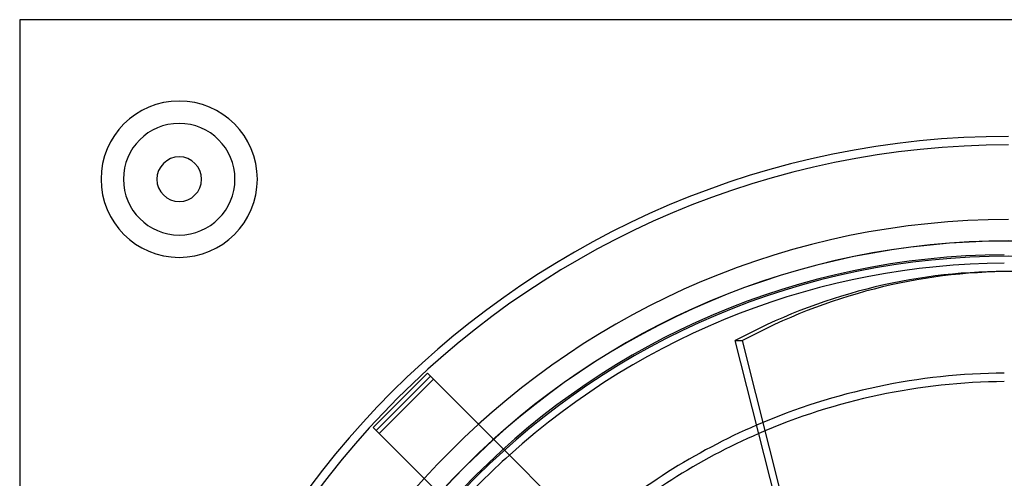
# Model space of a CAD drawing. Header units: millimetres. Extents: x -232 to 232, y -232 to 232.
# Tile 4 of 11: x -232 to -1, y 125 to 232. Entities that reach past the tile are written whole.
import ezdxf

# ---------------------------------------------------------------- set-up
doc = ezdxf.new("R2010")
doc.units = ezdxf.units.MM
doc.layers.add('HIDDEN', color=7, linetype='Continuous')
doc.layers.add('THICK', color=7, linetype='Continuous')

msp = doc.modelspace()

# ---------------------------------------------------------------- linework, layer by layer
at = {"layer": 'HIDDEN'}
for p, q in [((-232.5, 232.5), (-232.5, 232.5)), ((-136.63, 149.39), (-149.39, 136.63)), ((-148.69, 135.92), (-135.92, 148.69)), ((-136.63, 149.39), (-136.63, 149.39)), ((-135.22, 147.98), (-136.63, 149.39)), ((-147.98, 135.22), (-135.22, 147.98)), ((-135.22, 147.98), (-135.22, 147.98)), ((-118.54, 131.3), (-135.22, 147.98)), ((-149.39, 136.63), (-147.98, 135.22)), ((-149.39, 136.63), (-149.39, 136.63)), ((-147.98, 135.22), (-147.98, 135.22)), ((-147.98, 135.22), (-131.3, 118.54))]:
    msp.add_line(p, q, dxfattribs=at)
for centre, radius, start, end in [((-195, 195), 18.38, 90, 270), ((-195, 195), 18.38, 270, 90), ((-195, 195), 13.12, 90, 270), ((-195, 195), 13.12, 270, 90), ((0, 0), 205.05, 90, 180), ((0, 0), 205.05, 90, 180), ((0, 0), 203.05, 90, 180), ((0, 0), 203.05, 90, 180), ((0, 0), 180.46, 0, 180), ((0, 0), 177.24, 90.3233, 179.6767), ((0, 0), 149.42, 90.3835, 113.362), ((0, 0), 147.42, 90.3887, 113.4873), ((0, 0), 175.24, 132.0479, 137.9521)]:
    msp.add_arc(centre, radius, start, end, dxfattribs=at)
at = {"layer": 'THICK'}
for p, q in [((232.5, 232.5), (-232.5, 232.5)), ((-232.5, 232.5), (-232.5, -232.5)), ((-64.28, 157.05), (-62.56, 157.05)), ((-44.63, 79.42), (-64.28, 157.05)), ((-42.91, 79.42), (-62.56, 157.05)), ((-62.46, 75.23), (-118.54, 131.3))]:
    msp.add_line(p, q, dxfattribs=at)
for centre, radius, start, end in [((-195, 195), 18.38, 90, 270), ((-195, 195), 18.38, 270, 90), ((-195, 195), 13.12, 90, 270), ((-195, 195), 13.12, 270, 90), ((-195, 195), 5.25, 0, 180), ((-195, 195), 5.25, 180, 0), ((0, 0), 185.5, 90, 180), ((0, 0), 180.5, 90, 270), ((0, 0), 176.89, 0, 180), ((0, 0), 175.24, 90.327, 132.0479), ((0, 0), 149.42, 113.362, 131.5372), ((0, 0), 147.42, 113.4873, 131.4902)]:
    msp.add_arc(centre, radius, start, end, dxfattribs=at)
for centre, major_axis, start_param, end_param in [((-0.86, 0), (0, -173.28), -3.141593, -2.70526), ((0.86, 0), (0, 173.28), 0, 0.436332)]:
    msp.add_ellipse(centre, major_axis=major_axis, ratio=0.866025, start_param=start_param, end_param=end_param, dxfattribs=at)

doc.saveas('drawing.dxf')
